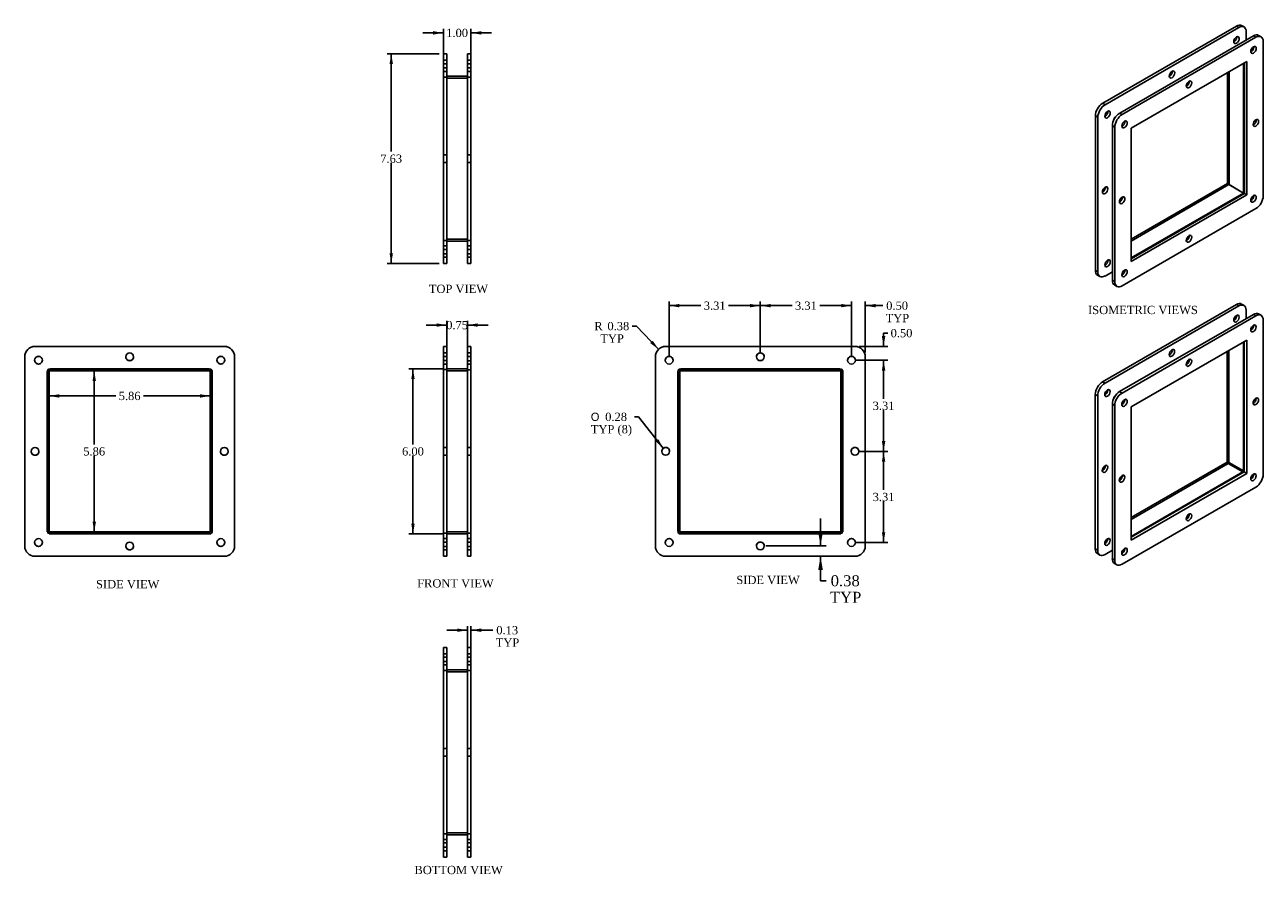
# Model space of a CAD drawing. Header units: inches. Extents: x 2.3 to 47.3, y 0.7 to 31.5.
import ezdxf
from ezdxf.enums import TextEntityAlignment as Align
from ezdxf.lldxf.tags import DXFTag

# ---------------------------------------------------------------- set-up
doc = ezdxf.new("R2010")
doc.units = ezdxf.units.IN
doc.header["$MEASUREMENT"] = 0
for name, color, linetype in [('COM50082', 7, 'CONTINUOUS'), ('COM71025', 7, 'CONTINUOUS'), ('DEFAULT', 7, 'CONTINUOUS')]:
    doc.layers.add(name, color=color, linetype=linetype)
doc.styles.add('SEACAD_SOLID_EDGE_ANSI1_SY', font='txt')
doc.styles.add('SEACAD_TIMES_NEW_ROMAN', font='times.ttf')
tags = doc.linetypes.add('HIDDEN2', pattern=[0.1875, 0.125, -0.0625]).pattern_tags.tags
tags[6:7] = [DXFTag(74, 4), DXFTag(75, 0), DXFTag(340, '0'), DXFTag(46, 0.0), DXFTag(50, 0.0), DXFTag(44, 0.0), DXFTag(45, 0.0)]
tags[4:5] = [DXFTag(74, 4), DXFTag(75, 0), DXFTag(340, '0'), DXFTag(46, 0.0), DXFTag(50, 0.0), DXFTag(44, 0.0), DXFTag(45, 0.0)]

# ---------------------------------------------------------------- blocks, each defined once
blk = doc.blocks.new('GDIMGGROUP')
at = {"layer": 'DEFAULT', "linetype": 'Continuous'}
for points in [[(17.236, 20.696), (17.236, 20.571), (17.611, 20.634)], [(18.736, 20.696), (18.361, 20.634), (18.736, 20.571)]]:
    blk.add_hatch(color=136, dxfattribs=at).paths.add_polyline_path(points)
at = {"layer": 'DEFAULT', "color": 136, "linetype": 'Continuous'}
for p, q in [((17.611, 19.633), (17.611, 20.784)), ((18.361, 19.632), (18.361, 20.784)), ((16.861, 20.634), (17.611, 20.634)), ((18.361, 20.634), (19.111, 20.634))]:
    blk.add_line(p, q, dxfattribs=at)
at = {"layer": 'DEFAULT', "color": 136, "linetype": 'Continuous', "style": 'SEACAD_TIMES_NEW_ROMAN'}
blk.add_text('0.75', height=0.3, dxfattribs=at).set_placement((17.588, 20.784), align=Align.TOP_LEFT)
blk = doc.blocks.new('GDIMGGROUP1')
at = {"layer": 'DEFAULT', "linetype": 'Continuous'}
for points in [[(16.318, 18.67), (16.443, 18.67), (16.381, 19.045)], [(16.318, 13.42), (16.381, 13.045), (16.443, 13.42)]]:
    blk.add_hatch(color=136, dxfattribs=at).paths.add_polyline_path(points)
at = {"layer": 'DEFAULT', "color": 136, "linetype": 'Continuous'}
for p, q in [((17.461, 19.045), (16.231, 19.045)), ((16.381, 19.045), (16.381, 16.3)), ((16.381, 15.895), (16.381, 13.045)), ((17.461, 13.045), (16.231, 13.045))]:
    blk.add_line(p, q, dxfattribs=at)
at = {"layer": 'DEFAULT', "color": 136, "linetype": 'Continuous', "style": 'SEACAD_TIMES_NEW_ROMAN'}
blk.add_text('6.00', height=0.3, dxfattribs=at).set_placement((15.983, 16.195), align=Align.TOP_LEFT)
blk = doc.blocks.new('GDIMGGROUP2')
at = {"layer": 'DEFAULT', "linetype": 'Continuous'}
for points in [[(17.111, 31.317), (17.111, 31.192), (17.486, 31.254)], [(18.861, 31.317), (18.486, 31.254), (18.861, 31.192)]]:
    blk.add_hatch(color=136, dxfattribs=at).paths.add_polyline_path(points)
at = {"layer": 'DEFAULT', "color": 136, "linetype": 'Continuous'}
for p, q in [((17.486, 31.254), (16.736, 31.254)), ((17.486, 30.269), (17.486, 31.404)), ((18.486, 30.269), (18.486, 31.404)), ((19.236, 31.254), (18.486, 31.254))]:
    blk.add_line(p, q, dxfattribs=at)
at = {"layer": 'DEFAULT', "color": 136, "linetype": 'Continuous', "style": 'SEACAD_TIMES_NEW_ROMAN'}
blk.add_text('1.00', height=0.3, dxfattribs=at).set_placement((17.588, 31.404), align=Align.TOP_LEFT)
blk = doc.blocks.new('GDIMGGROUP3')
at = {"layer": 'DEFAULT', "linetype": 'Continuous'}
for points in [[(17.986, 9.608), (17.986, 9.483), (18.361, 9.546)], [(18.861, 9.608), (18.486, 9.546), (18.861, 9.483)]]:
    blk.add_hatch(color=136, dxfattribs=at).paths.add_polyline_path(points)
at = {"layer": 'DEFAULT', "color": 136, "linetype": 'Continuous'}
for p, q in [((17.611, 9.546), (18.361, 9.546)), ((18.361, 8.697), (18.361, 9.696)), ((18.486, 8.697), (18.486, 9.696)), ((18.486, 9.546), (19.132, 9.546)), ((19.132, 9.546), (19.282, 9.546))]:
    blk.add_line(p, q, dxfattribs=at)
at = {"layer": 'DEFAULT', "color": 136, "linetype": 'Continuous', "style": 'SEACAD_TIMES_NEW_ROMAN'}
for s, p in [('0.13', (19.408, 9.696)), ('TYP', (19.387, 9.246))]:
    blk.add_text(s, height=0.3, dxfattribs=at).set_placement(p, align=Align.TOP_LEFT)
blk = doc.blocks.new('GDIMGGROUP4')
at = {"layer": 'DEFAULT', "linetype": 'Continuous'}
for points in [[(3.534, 17.996), (3.534, 18.121), (3.159, 18.059)], [(8.64, 17.996), (9.015, 18.059), (8.64, 18.121)]]:
    blk.add_hatch(color=136, dxfattribs=at).paths.add_polyline_path(points)
at = {"layer": 'DEFAULT', "color": 136, "linetype": 'Continuous'}
for p, q in [((5.584, 18.059), (3.159, 18.059)), ((9.015, 18.059), (6.591, 18.059))]:
    blk.add_line(p, q, dxfattribs=at)
at = {"layer": 'DEFAULT', "color": 136, "linetype": 'Continuous', "style": 'SEACAD_TIMES_NEW_ROMAN'}
blk.add_text('5.86', height=0.3, dxfattribs=at).set_placement((5.689, 18.209), align=Align.TOP_LEFT)
blk = doc.blocks.new('GDIMGGROUP5')
at = {"layer": 'DEFAULT', "linetype": 'Continuous'}
for points in [[(4.863, 18.598), (4.8, 18.973), (4.738, 18.598)], [(4.863, 13.492), (4.738, 13.492), (4.8, 13.117)]]:
    blk.add_hatch(color=136, dxfattribs=at).paths.add_polyline_path(points)
at = {"layer": 'DEFAULT', "color": 136, "linetype": 'Continuous'}
for p, q in [((4.8, 18.973), (4.8, 16.3)), ((4.8, 15.895), (4.8, 13.117))]:
    blk.add_line(p, q, dxfattribs=at)
at = {"layer": 'DEFAULT', "color": 136, "linetype": 'Continuous', "style": 'SEACAD_TIMES_NEW_ROMAN'}
blk.add_text('5.86', height=0.3, dxfattribs=at).set_placement((4.402, 16.195), align=Align.TOP_LEFT)
blk = doc.blocks.new('GDIMGGROUP6')
at = {"layer": 'DEFAULT', "linetype": 'Continuous'}
for points in [[(15.528, 30.119), (15.653, 30.119), (15.591, 30.494)], [(15.528, 23.244), (15.591, 22.869), (15.653, 23.244)]]:
    blk.add_hatch(color=136, dxfattribs=at).paths.add_polyline_path(points)
at = {"layer": 'DEFAULT', "color": 136, "linetype": 'Continuous'}
for p, q in [((17.336, 30.494), (15.441, 30.494)), ((15.591, 30.494), (15.591, 26.937)), ((15.591, 26.532), (15.591, 22.869)), ((17.336, 22.869), (15.441, 22.869))]:
    blk.add_line(p, q, dxfattribs=at)
at = {"layer": 'DEFAULT', "color": 136, "linetype": 'Continuous', "style": 'SEACAD_TIMES_NEW_ROMAN'}
blk.add_text('7.63', height=0.3, dxfattribs=at).set_placement((15.192, 26.832), align=Align.TOP_LEFT)
blk = doc.blocks.new('GDIMGGROUP7')
at = {"layer": 'DEFAULT', "linetype": 'Continuous'}
for points in [[(31.938, 21.403), (31.938, 21.278), (32.313, 21.34)], [(33.188, 21.403), (32.813, 21.34), (33.188, 21.278)]]:
    blk.add_hatch(color=136, dxfattribs=at).paths.add_polyline_path(points)
at = {"layer": 'DEFAULT', "color": 136, "linetype": 'Continuous'}
for p, q in [((32.313, 21.34), (31.563, 21.34)), ((32.313, 19.507), (32.313, 21.49)), ((32.813, 19.632), (32.813, 21.49)), ((33.298, 21.34), (32.813, 21.34)), ((33.298, 21.34), (33.448, 21.34))]:
    blk.add_line(p, q, dxfattribs=at)
at = {"layer": 'DEFAULT', "color": 136, "linetype": 'Continuous', "style": 'SEACAD_TIMES_NEW_ROMAN'}
for s, p in [('0.50', (33.574, 21.49)), ('TYP', (33.553, 21.04))]:
    blk.add_text(s, height=0.3, dxfattribs=at).set_placement(p, align=Align.TOP_LEFT)
blk = doc.blocks.new('GDIMGGROUP8')
at = {"layer": 'DEFAULT', "linetype": 'Continuous'}
for points in [[(33.541, 20.232), (33.416, 20.232), (33.479, 19.857)], [(33.541, 18.982), (33.479, 19.357), (33.416, 18.982)]]:
    blk.add_hatch(color=136, dxfattribs=at).paths.add_polyline_path(points)
at = {"layer": 'DEFAULT', "color": 136, "linetype": 'Continuous'}
for p, q in [((33.479, 20.342), (33.629, 20.342)), ((33.479, 20.342), (33.479, 19.857)), ((32.588, 19.857), (33.629, 19.857)), ((32.463, 19.357), (33.629, 19.357)), ((33.479, 19.357), (33.479, 18.607))]:
    blk.add_line(p, q, dxfattribs=at)
at = {"layer": 'DEFAULT', "color": 136, "linetype": 'Continuous', "style": 'SEACAD_TIMES_NEW_ROMAN'}
blk.add_text('0.50', height=0.3, dxfattribs=at).set_placement((33.734, 20.492), align=Align.TOP_LEFT)
blk = doc.blocks.new('GDIMGGROUP9')
at = {"layer": 'DEFAULT', "linetype": 'Continuous'}
blk.add_hatch(color=136, dxfattribs=at).paths.add_polyline_path([(25, 19.981), (25.304, 19.753), (25.09, 20.067)])
at = {"layer": 'DEFAULT', "color": 136, "linetype": 'Continuous'}
for p, q in [((24.498, 20.597), (24.348, 20.597)), ((25.304, 19.753), (24.498, 20.597))]:
    blk.add_line(p, q, dxfattribs=at)
at = {"layer": 'DEFAULT', "color": 136, "linetype": 'Continuous', "style": 'SEACAD_TIMES_NEW_ROMAN'}
for s, p in [('R', (22.968, 20.747)), ('0.38', (23.446, 20.747)), ('TYP', (23.186, 20.297))]:
    blk.add_text(s, height=0.3, dxfattribs=at).set_placement(p, align=Align.TOP_LEFT)
blk = doc.blocks.new('GDIMGGROUP10')
at = {"layer": 'DEFAULT', "linetype": 'Continuous'}
for points in [[(29.375, 21.403), (29, 21.34), (29.375, 21.278)], [(31.938, 21.403), (31.938, 21.278), (32.313, 21.34)]]:
    blk.add_hatch(color=136, dxfattribs=at).paths.add_polyline_path(points)
at = {"layer": 'DEFAULT', "color": 136, "linetype": 'Continuous'}
for p, q in [((29, 19.632), (29, 21.49)), ((30.154, 21.34), (29, 21.34)), ((32.313, 21.34), (31.16, 21.34)), ((32.313, 19.507), (32.313, 21.49))]:
    blk.add_line(p, q, dxfattribs=at)
at = {"layer": 'DEFAULT', "color": 136, "linetype": 'Continuous', "style": 'SEACAD_TIMES_NEW_ROMAN'}
blk.add_text('3.31', height=0.3, dxfattribs=at).set_placement((30.259, 21.49), align=Align.TOP_LEFT)
blk = doc.blocks.new('GDIMGGROUP11')
at = {"layer": 'DEFAULT', "linetype": 'Continuous'}
for points in [[(26.063, 21.403), (25.688, 21.34), (26.063, 21.278)], [(28.625, 21.403), (28.625, 21.278), (29, 21.34)]]:
    blk.add_hatch(color=136, dxfattribs=at).paths.add_polyline_path(points)
at = {"layer": 'DEFAULT', "color": 136, "linetype": 'Continuous'}
for p, q in [((25.688, 19.507), (25.688, 21.49)), ((26.841, 21.34), (25.688, 21.34)), ((29, 21.34), (27.847, 21.34)), ((29, 19.632), (29, 21.49))]:
    blk.add_line(p, q, dxfattribs=at)
at = {"layer": 'DEFAULT', "color": 136, "linetype": 'Continuous', "style": 'SEACAD_TIMES_NEW_ROMAN'}
blk.add_text('3.31', height=0.3, dxfattribs=at).set_placement((26.946, 21.49), align=Align.TOP_LEFT)
blk = doc.blocks.new('GDIMGGROUP12')
at = {"layer": 'DEFAULT', "linetype": 'Continuous'}
for points in [[(33.541, 18.982), (33.479, 19.357), (33.416, 18.982)], [(33.541, 16.419), (33.416, 16.419), (33.479, 16.044)]]:
    blk.add_hatch(color=136, dxfattribs=at).paths.add_polyline_path(points)
at = {"layer": 'DEFAULT', "color": 136, "linetype": 'Continuous'}
for p, q in [((32.463, 19.357), (33.629, 19.357)), ((33.479, 19.357), (33.479, 17.955)), ((33.479, 17.55), (33.479, 16.044)), ((32.588, 16.044), (33.629, 16.044))]:
    blk.add_line(p, q, dxfattribs=at)
at = {"layer": 'DEFAULT', "color": 136, "linetype": 'Continuous', "style": 'SEACAD_TIMES_NEW_ROMAN'}
blk.add_text('3.31', height=0.3, dxfattribs=at).set_placement((33.081, 17.85), align=Align.TOP_LEFT)
blk = doc.blocks.new('GDIMGGROUP13')
at = {"layer": 'DEFAULT', "linetype": 'Continuous'}
for points in [[(33.541, 15.669), (33.479, 16.044), (33.416, 15.669)], [(33.541, 13.107), (33.416, 13.107), (33.479, 12.732)]]:
    blk.add_hatch(color=136, dxfattribs=at).paths.add_polyline_path(points)
at = {"layer": 'DEFAULT', "color": 136, "linetype": 'Continuous'}
for p, q in [((32.588, 16.044), (33.629, 16.044)), ((33.479, 16.044), (33.479, 14.643)), ((33.479, 14.238), (33.479, 12.732)), ((32.463, 12.732), (33.629, 12.732))]:
    blk.add_line(p, q, dxfattribs=at)
at = {"layer": 'DEFAULT', "color": 136, "linetype": 'Continuous', "style": 'SEACAD_TIMES_NEW_ROMAN'}
blk.add_text('3.31', height=0.3, dxfattribs=at).set_placement((33.081, 14.538), align=Align.TOP_LEFT)
blk = doc.blocks.new('GDIMGGROUP14')
at = {"layer": 'DEFAULT', "linetype": 'Continuous'}
blk.add_hatch(color=136, dxfattribs=at).paths.add_polyline_path([(25.195, 16.411), (25.476, 16.155), (25.294, 16.488)])
at = {"layer": 'DEFAULT', "color": 136, "linetype": 'Continuous'}
for p, q in [((24.576, 17.3), (24.426, 17.3)), ((25.476, 16.155), (24.576, 17.3))]:
    blk.add_line(p, q, dxfattribs=at)
for s, style, p in [('O', 'SEACAD_SOLID_EDGE_ANSI1_SY', (22.842, 17.45)), ('0.28', 'SEACAD_TIMES_NEW_ROMAN', (23.364, 17.45)), ('TYP (8)', 'SEACAD_TIMES_NEW_ROMAN', (22.842, 17))]:
    blk.add_text(s, height=0.3, dxfattribs=dict(at, style=style)).set_placement(p, align=Align.TOP_LEFT)
blk = doc.blocks.new('GDIMGGROUP15')
at = {"layer": 'DEFAULT', "linetype": 'Continuous'}
for points in [[(31.272, 13.108), (31.105, 13.108), (31.188, 12.608)], [(31.272, 11.733), (31.188, 12.233), (31.105, 11.733)]]:
    blk.add_hatch(color=136, dxfattribs=at).paths.add_polyline_path(points)
at = {"layer": 'DEFAULT', "color": 136, "linetype": 'Continuous'}
for p, q in [((31.188, 12.608), (31.188, 13.608)), ((29.2, 12.608), (31.388, 12.608)), ((31.188, 11.342), (31.188, 12.233)), ((31.188, 11.342), (31.388, 11.342))]:
    blk.add_line(p, q, dxfattribs=at)
at = {"layer": 'DEFAULT', "color": 136, "linetype": 'Continuous', "style": 'SEACAD_TIMES_NEW_ROMAN'}
for s, p in [('0.38', (31.557, 11.542)), ('TYP', (31.528, 10.942))]:
    blk.add_text(s, height=0.4, dxfattribs=at).set_placement(p, align=Align.TOP_LEFT)

msp = doc.modelspace()

# ---------------------------------------------------------------- linework, layer by layer
at = {"layer": 'COM50082', "color": 7, "linetype": 'Continuous'}
for p, q in [((46.029, 29.839), (46.029, 25.74)), ((46.559, 30.145), (46.559, 25.434)), ((17.611, 29.682), (18.361, 29.682)), ((42.214, 28.03), (42.243, 28.013)), ((42.137, 27.898), (42.167, 27.88)), ((46.028, 25.739), (42.478, 23.689)), ((46.028, 25.739), (46.558, 25.432)), ((46.029, 25.74), (46.559, 25.434)), ((46.558, 25.432), (42.478, 23.076)), ((46.558, 25.399), (46.558, 25.432)), ((46.587, 25.45), (46.559, 25.434)), ((17.611, 23.682), (18.361, 23.682)), ((46.556, 15.34), (46.556, 20.024)), ((46.025, 15.646), (46.025, 19.718)), ((3.159, 18.937), (3.159, 13.118)), ((8.979, 18.973), (3.195, 18.973)), ((9.015, 13.153), (9.015, 18.937)), ((17.611, 19.045), (18.361, 19.045)), ((26.073, 13.153), (26.073, 18.937)), ((26.109, 18.973), (31.893, 18.973)), ((31.929, 18.937), (31.929, 13.118)), ((42.164, 17.759), (42.135, 17.775)), ((42.24, 17.891), (42.21, 17.908)), ((42.475, 13.567), (46, 15.602)), ((46.53, 15.296), (46, 15.602)), ((46.556, 15.34), (46.025, 15.646)), ((42.475, 12.955), (46.53, 15.296)), ((3.119, 13.118), (3.159, 13.118)), ((3.16, 13.117), (8.979, 13.117)), ((3.16, 13.077), (3.16, 13.117)), ((31.928, 13.117), (26.109, 13.117)), ((31.928, 13.076), (31.928, 13.117)), ((31.969, 13.118), (31.929, 13.118)), ((17.611, 13.045), (18.361, 13.045)), ((17.611, 8.109), (18.361, 8.109)), ((17.611, 2.182), (18.361, 2.182)), ((17.611, 2.181), (18.361, 2.181)), ((17.611, 2.109), (18.361, 2.109))]:
    msp.add_line(p, q, dxfattribs=at)
at = {"layer": 'COM50082', "color": 7, "linetype": 'HIDDEN2'}
for p, q in [((17.611, 29.61), (18.361, 29.61)), ((17.611, 29.609), (18.361, 29.609)), ((17.611, 23.754), (18.361, 23.754)), ((3.087, 18.937), (3.087, 13.118)), ((8.979, 19.045), (3.195, 19.045)), ((9.087, 13.153), (9.087, 18.937)), ((17.611, 18.973), (18.361, 18.973)), ((26.001, 13.153), (26.001, 18.937)), ((26.109, 19.045), (31.893, 19.045)), ((32.001, 18.937), (32.001, 13.118)), ((3.087, 13.118), (3.119, 13.118)), ((3.16, 13.045), (3.16, 13.077)), ((17.611, 13.118), (18.361, 13.118)), ((17.611, 13.117), (18.361, 13.117)), ((31.928, 13.045), (31.928, 13.076)), ((32.001, 13.118), (31.969, 13.118)), ((3.16, 13.045), (8.979, 13.045)), ((31.928, 13.045), (26.109, 13.045)), ((17.611, 8.037), (18.361, 8.037))]:
    msp.add_line(p, q, dxfattribs=at)
for centre, start, end in [((3.195, 18.937), 90, 180), ((8.979, 18.937), 0, 90), ((26.109, 18.937), 90, 180), ((31.893, 18.937), 0, 90), ((8.979, 13.153), 270, 0), ((26.109, 13.153), 180, 270)]:
    msp.add_arc(centre, 0.108, start, end, dxfattribs=at)
at = {"layer": 'COM50082', "color": 7, "linetype": 'Continuous'}
for centre, start, end in [((3.195, 18.937), 90, 180), ((8.979, 18.937), 0, 90), ((26.109, 18.937), 90, 180), ((31.893, 18.937), 0, 90), ((8.979, 13.153), 270, 0), ((26.109, 13.153), 180, 270)]:
    msp.add_arc(centre, 0.036, start, end, dxfattribs=at)
for centre, major_axis, start_param, end_param in [((41.913, 28.115), (-0.054, -0.0935), 3.950883, 5.469005), ((41.91, 17.993), (0.054, 0.0935), 0.814179, 2.332303), ((46, 15.632), (-0.018, -0.0312), 0.785398, 2.356194), ((46.53, 15.326), (-0.018, -0.0312), 0.785398, 2.356194)]:
    msp.add_ellipse(centre, major_axis=major_axis, ratio=0.57735, start_param=start_param, end_param=end_param, dxfattribs=at)
at = {"layer": 'COM71025', "color": 7, "linetype": 'Continuous'}
for p, q in [((46.3, 31.502), (41.439, 28.695)), ((46.389, 31.451), (46.3, 31.502)), ((46.576, 31.469), (46.488, 31.52)), ((46.389, 31.451), (41.527, 28.644)), ((42.058, 28.337), (46.919, 31.144)), ((42.146, 28.286), (47.007, 31.093)), ((46.654, 30.991), (46.654, 31.298)), ((47.007, 31.093), (46.919, 31.144)), ((47.195, 31.111), (47.106, 31.162)), ((47.272, 30.94), (47.272, 25.326)), ((17.486, 30.119), (17.486, 30.494)), ((17.486, 30.494), (17.611, 30.494)), ((17.611, 30.494), (17.611, 30.119)), ((18.361, 30.494), (18.486, 30.494)), ((18.361, 30.119), (18.361, 30.494)), ((18.486, 30.494), (18.486, 30.119)), ((46.676, 30.212), (42.478, 27.788)), ((46.587, 30.161), (46.587, 25.416)), ((46.676, 25.365), (46.676, 30.212)), ((17.486, 30.119), (17.486, 23.244)), ((17.611, 30.119), (17.611, 23.244)), ((18.361, 23.244), (18.361, 30.119)), ((18.486, 23.244), (18.486, 30.119)), ((45.969, 29.804), (45.969, 25.774)), ((41.439, 28.695), (41.527, 28.644)), ((41.174, 28.236), (41.174, 22.623)), ((41.262, 28.185), (41.174, 28.236)), ((41.262, 28.185), (41.262, 22.571)), ((41.859, 28.147), (41.859, 28.145)), ((41.86, 28.147), (41.859, 28.147)), ((42.058, 28.337), (42.146, 28.286)), ((41.792, 22.264), (41.792, 27.878)), ((41.881, 27.827), (41.792, 27.878)), ((41.881, 22.213), (41.881, 27.827)), ((42.478, 27.788), (42.478, 22.941)), ((45.969, 25.774), (42.478, 23.758)), ((45.969, 25.774), (46.057, 25.723)), ((46.056, 25.722), (46.057, 25.723)), ((46.057, 25.723), (46.057, 25.724)), ((46.587, 25.416), (42.478, 23.043)), ((42.478, 22.941), (46.676, 25.365)), ((46.676, 25.365), (46.587, 25.416)), ((47.007, 24.867), (42.146, 22.06)), ((17.486, 22.869), (17.486, 23.244)), ((17.611, 23.244), (17.611, 22.869)), ((18.361, 22.869), (18.361, 23.244)), ((18.486, 23.244), (18.486, 22.869)), ((17.611, 22.869), (17.486, 22.869)), ((18.486, 22.869), (18.361, 22.869)), ((41.174, 22.623), (41.262, 22.571)), ((41.527, 22.418), (41.792, 22.571)), ((41.251, 22.451), (41.34, 22.4)), ((41.792, 22.264), (41.881, 22.213)), ((41.87, 22.093), (41.958, 22.042)), ((46.298, 21.379), (41.436, 18.573)), ((46.386, 21.328), (41.525, 18.522)), ((46.386, 21.328), (46.298, 21.379)), ((46.574, 21.347), (46.485, 21.398)), ((46.651, 20.87), (46.651, 21.175)), ((42.055, 18.216), (46.916, 21.023)), ((42.143, 18.165), (47.005, 20.972)), ((47.005, 20.972), (46.916, 21.023)), ((47.192, 20.991), (47.104, 21.042)), ((47.27, 20.819), (47.27, 15.206)), ((2.65, 19.858), (9.525, 19.858)), ((17.486, 19.483), (17.486, 19.858)), ((17.486, 19.858), (17.611, 19.858)), ((17.611, 19.858), (17.611, 19.483)), ((18.361, 19.482), (18.361, 19.857)), ((18.361, 19.857), (18.486, 19.857)), ((18.486, 19.857), (18.486, 19.482)), ((32.438, 19.858), (25.563, 19.858)), ((25.563, 19.857), (32.438, 19.857)), ((46.673, 20.091), (42.475, 17.668)), ((46.585, 20.04), (46.585, 15.295)), ((46.673, 15.244), (46.673, 20.091)), ((2.275, 12.608), (2.275, 19.483)), ((9.9, 19.483), (9.9, 12.608)), ((17.486, 19.483), (17.486, 12.608)), ((17.611, 19.483), (17.611, 12.608)), ((18.361, 12.607), (18.361, 19.482)), ((18.486, 12.607), (18.486, 19.482)), ((25.188, 12.607), (25.188, 19.482)), ((32.813, 19.482), (32.813, 12.607)), ((45.966, 19.683), (45.966, 15.651)), ((3.119, 19.014), (3.119, 13.077)), ((9.056, 19.014), (3.119, 19.014)), ((9.056, 13.077), (9.056, 19.014)), ((9.056, 19.013), (9.056, 19.013)), ((26.032, 19.013), (26.032, 13.076)), ((31.969, 19.013), (26.032, 19.013)), ((31.969, 13.076), (31.969, 19.013)), ((41.436, 18.573), (41.525, 18.522)), ((41.171, 18.114), (41.171, 12.5)), ((41.26, 18.062), (41.171, 18.114)), ((41.26, 18.062), (41.26, 12.449)), ((42.055, 18.216), (42.143, 18.165)), ((41.79, 12.144), (41.79, 17.757)), ((41.878, 17.706), (41.79, 17.757)), ((41.878, 12.093), (41.878, 17.706)), ((42.475, 17.668), (42.475, 12.82)), ((45.966, 15.651), (42.475, 13.636)), ((45.966, 15.651), (46.018, 15.621)), ((46.585, 15.295), (42.475, 12.922)), ((42.475, 12.82), (46.673, 15.244)), ((46.673, 15.244), (46.585, 15.295)), ((47.005, 14.746), (42.143, 11.94)), ((3.119, 13.077), (9.056, 13.077)), ((26.032, 13.077), (26.032, 13.077)), ((26.032, 13.076), (31.969, 13.076)), ((31.928, 13.077), (31.969, 13.077)), ((17.486, 12.233), (17.486, 12.608)), ((17.611, 12.608), (17.611, 12.233)), ((18.361, 12.232), (18.361, 12.607)), ((18.486, 12.607), (18.486, 12.232)), ((9.525, 12.233), (2.65, 12.233)), ((2.65, 12.232), (9.525, 12.232)), ((17.611, 12.233), (17.486, 12.233)), ((18.486, 12.232), (18.361, 12.232)), ((32.438, 12.232), (25.563, 12.232)), ((41.171, 12.5), (41.26, 12.449)), ((41.249, 12.328), (41.337, 12.277)), ((41.525, 12.296), (41.79, 12.449)), ((41.79, 12.144), (41.878, 12.093)), ((41.868, 11.972), (41.956, 11.921)), ((17.486, 8.922), (17.611, 8.922)), ((17.486, 8.547), (17.486, 8.922)), ((17.611, 8.922), (17.611, 8.547)), ((18.361, 8.547), (18.361, 8.922)), ((18.361, 8.922), (18.486, 8.922)), ((18.486, 8.922), (18.486, 8.547)), ((17.486, 8.547), (17.486, 1.672)), ((17.611, 8.547), (17.611, 1.672)), ((18.361, 1.672), (18.361, 8.547)), ((18.486, 1.672), (18.486, 8.547)), ((17.486, 1.297), (17.486, 1.672)), ((17.611, 1.672), (17.611, 1.297)), ((18.361, 1.297), (18.361, 1.672)), ((18.486, 1.672), (18.486, 1.297)), ((17.611, 1.297), (17.486, 1.297)), ((18.486, 1.297), (18.361, 1.297))]:
    msp.add_line(p, q, dxfattribs=at)
at = {"layer": 'COM71025', "color": 7, "linetype": 'HIDDEN2'}
for p, q in [((17.611, 30.26), (17.486, 30.26)), ((18.486, 30.26), (18.361, 30.26)), ((17.611, 30.135), (17.486, 30.135)), ((17.486, 29.979), (17.611, 29.979)), ((17.486, 29.854), (17.611, 29.854)), ((18.486, 30.135), (18.361, 30.135)), ((18.361, 29.979), (18.486, 29.979)), ((18.361, 29.854), (18.486, 29.854)), ((17.486, 29.65), (17.611, 29.65)), ((18.486, 29.65), (18.361, 29.65)), ((17.611, 26.822), (17.486, 26.822)), ((18.486, 26.822), (18.361, 26.822)), ((17.486, 26.541), (17.611, 26.541)), ((18.361, 26.541), (18.486, 26.541)), ((17.486, 23.713), (17.611, 23.713)), ((17.611, 23.51), (17.486, 23.51)), ((18.486, 23.713), (18.361, 23.713)), ((18.486, 23.51), (18.361, 23.51)), ((17.611, 23.385), (17.486, 23.385)), ((17.486, 23.229), (17.611, 23.229)), ((17.486, 23.104), (17.611, 23.104)), ((18.486, 23.385), (18.361, 23.385)), ((18.361, 23.229), (18.486, 23.229)), ((18.361, 23.104), (18.486, 23.104)), ((9.525, 19.857), (2.65, 19.857)), ((17.611, 19.623), (17.486, 19.623)), ((17.611, 19.498), (17.486, 19.498)), ((18.486, 19.622), (18.361, 19.622)), ((18.486, 19.497), (18.361, 19.497)), ((25.188, 19.483), (25.188, 19.482)), ((32.813, 19.482), (32.813, 19.483)), ((9.056, 19.013), (3.119, 19.013)), ((17.486, 19.342), (17.611, 19.342)), ((17.486, 19.217), (17.611, 19.217)), ((17.486, 19.014), (17.611, 19.014)), ((18.361, 19.341), (18.486, 19.341)), ((18.361, 19.216), (18.486, 19.216)), ((18.486, 19.013), (18.361, 19.013)), ((26.032, 19.014), (26.032, 19.013)), ((31.969, 19.014), (26.032, 19.014)), ((31.969, 19.013), (31.969, 19.014)), ((17.611, 16.186), (17.486, 16.186)), ((17.486, 15.905), (17.611, 15.905)), ((18.486, 16.185), (18.361, 16.185)), ((18.361, 15.904), (18.486, 15.904)), ((3.119, 13.077), (3.119, 13.076)), ((3.119, 13.076), (9.056, 13.076)), ((9.056, 13.076), (9.056, 13.077)), ((17.486, 13.077), (17.611, 13.077)), ((18.486, 13.076), (18.361, 13.076)), ((26.032, 13.077), (31.928, 13.077)), ((2.275, 12.608), (2.275, 12.607)), ((9.9, 12.607), (9.9, 12.608)), ((17.611, 12.873), (17.486, 12.873)), ((17.611, 12.748), (17.486, 12.748)), ((18.486, 12.872), (18.361, 12.872)), ((18.486, 12.747), (18.361, 12.747)), ((17.486, 12.592), (17.611, 12.592)), ((17.486, 12.467), (17.611, 12.467)), ((18.361, 12.591), (18.486, 12.591)), ((18.361, 12.466), (18.486, 12.466)), ((25.563, 12.233), (32.438, 12.233)), ((17.611, 8.688), (17.486, 8.688)), ((17.611, 8.563), (17.486, 8.563)), ((18.486, 8.688), (18.361, 8.688)), ((18.486, 8.563), (18.361, 8.563)), ((17.486, 8.407), (17.611, 8.407)), ((17.486, 8.282), (17.611, 8.282)), ((18.361, 8.407), (18.486, 8.407)), ((18.361, 8.282), (18.486, 8.282)), ((17.486, 8.078), (17.611, 8.078)), ((18.486, 8.078), (18.361, 8.078)), ((17.611, 5.25), (17.486, 5.25)), ((17.486, 4.969), (17.611, 4.969)), ((18.486, 5.25), (18.361, 5.25)), ((18.361, 4.969), (18.486, 4.969)), ((17.486, 2.141), (17.611, 2.141)), ((17.611, 1.938), (17.486, 1.938)), ((17.611, 1.813), (17.486, 1.813)), ((18.486, 2.141), (18.361, 2.141)), ((18.486, 1.938), (18.361, 1.938)), ((18.486, 1.813), (18.361, 1.813)), ((17.486, 1.657), (17.611, 1.657)), ((17.486, 1.532), (17.611, 1.532)), ((18.361, 1.657), (18.486, 1.657)), ((18.361, 1.532), (18.486, 1.532))]:
    msp.add_line(p, q, dxfattribs=at)
at = {"layer": 'COM71025', "color": 7, "linetype": 'Continuous'}
for centre in [(2.775, 19.358), (6.088, 19.483), (9.4, 19.358), (25.688, 19.357), (29, 19.482), (32.313, 19.357), (2.65, 16.045), (9.525, 16.045), (25.563, 16.044), (32.438, 16.044), (2.775, 12.733), (6.088, 12.608), (9.4, 12.733), (25.688, 12.732), (29, 12.607), (32.313, 12.732)]:
    msp.add_circle(centre, 0.141, dxfattribs=at)
for centre, radius, start, end in [((2.65, 19.483), 0.375, 90, 180), ((9.525, 19.483), 0.375, 0, 90), ((25.563, 19.483), 0.375, 90, 180), ((25.563, 19.482), 0.375, 90, 180), ((32.438, 19.483), 0.375, 0, 90), ((32.438, 19.482), 0.375, 0, 90), ((2.775, 19.357), 0.141, 0, 179.796), ((6.088, 19.482), 0.141, 0, 179.796), ((9.4, 19.357), 0.141, 0, 179.796), ((25.688, 19.358), 0.141, 180.204, 0), ((29, 19.483), 0.141, 180.204, 0), ((32.313, 19.358), 0.141, 180.204, 0), ((2.65, 16.044), 0.141, 0, 179.796), ((9.525, 16.044), 0.141, 0, 179.796), ((25.563, 16.045), 0.141, 180.204, 0), ((32.438, 16.045), 0.141, 180.204, 0), ((2.65, 12.608), 0.375, 180, 270), ((2.65, 12.607), 0.375, 180, 270), ((2.775, 12.732), 0.141, 0, 179.796), ((6.088, 12.607), 0.141, 0, 179.796), ((9.4, 12.732), 0.141, 0, 179.796), ((9.525, 12.608), 0.375, 270, 0), ((9.525, 12.607), 0.375, 270, 0), ((25.563, 12.607), 0.375, 180, 270), ((25.688, 12.733), 0.141, 180.204, 0), ((29, 12.608), 0.141, 180.204, 0), ((32.313, 12.733), 0.141, 180.204, 0), ((32.438, 12.607), 0.375, 270, 0)]:
    msp.add_arc(centre, radius, start, end, dxfattribs=at)
at = {"layer": 'COM71025', "color": 7, "linetype": 'HIDDEN2'}
for centre, radius, start, end in [((2.65, 19.482), 0.375, 90, 180), ((9.525, 19.482), 0.375, 0, 90), ((2.775, 19.357), 0.141, 179.796, 0), ((6.088, 19.482), 0.141, 179.796, 0), ((9.4, 19.357), 0.141, 179.796, 0), ((25.688, 19.358), 0.141, 0, 180.204), ((29, 19.483), 0.141, 0, 180.204), ((32.313, 19.358), 0.141, 0, 180.204), ((2.65, 16.044), 0.141, 179.796, 0), ((9.525, 16.044), 0.141, 179.796, 0), ((25.563, 16.045), 0.141, 0, 180.204), ((32.438, 16.045), 0.141, 0, 180.204), ((2.775, 12.732), 0.141, 179.796, 0), ((6.088, 12.607), 0.141, 179.796, 0), ((9.4, 12.732), 0.141, 179.796, 0), ((25.563, 12.608), 0.375, 180, 270), ((25.688, 12.733), 0.141, 0, 180.204), ((29, 12.608), 0.141, 0, 180.204), ((32.313, 12.733), 0.141, 0, 180.204), ((32.438, 12.608), 0.375, 270, 0)]:
    msp.add_arc(centre, radius, start, end, dxfattribs=at)
at = {"layer": 'COM71025', "color": 7, "linetype": 'Continuous'}
for centre, major_axis, start_param, end_param in [((46.3, 31.196), (-0.187, -0.325), 3.141593, 3.926991), ((46.389, 31.145), (-0.187, -0.325), 2.356194, 3.926991), ((46.212, 31.043), (0.07, 0.122), 3.821986, 5.602792), ((46.919, 30.838), (-0.187, -0.325), 3.141593, 3.926991), ((47.007, 30.787), (-0.187, -0.325), 2.356194, 3.926991), ((46.831, 30.685), (0.07, 0.122), 3.821986, 5.602792), ((43.87, 29.792), (0.07, 0.122), 3.821986, 5.602792), ((44.488, 29.434), (0.07, 0.122), 3.821986, 5.602792), ((41.439, 28.389), (-0.188, -0.325), 3.926991, 5.497787), ((41.527, 28.338), (0.187, 0.325), 0.785398, 2.356194), ((41.527, 28.338), (0.07, 0.122), 3.821986, 5.602792), ((42.058, 28.031), (-0.187, -0.325), 3.926991, 5.497787), ((42.146, 27.98), (0.187, 0.325), 0.785398, 2.356194), ((42.146, 27.98), (0.07, 0.122), 3.821986, 5.602792), ((46.919, 28.031), (0.07, 0.122), 3.821986, 5.602792), ((41.439, 25.582), (0.07, 0.122), 3.821986, 5.602792), ((42.058, 25.224), (0.07, 0.122), 3.821986, 5.602792), ((46.389, 25.531), (-0.188, -0.325), 1.505104, 1.632453), ((46.831, 25.275), (0.07, 0.122), 3.821986, 5.602792), ((47.007, 25.173), (-0.187, -0.325), 0.785398, 2.356194), ((44.488, 23.821), (0.07, 0.122), 3.821986, 5.602792), ((41.527, 22.929), (0.07, 0.122), 3.821986, 5.602792), ((41.439, 22.776), (0.188, 0.325), 2.356194, 3.141593), ((41.527, 22.725), (0.188, 0.325), 2.356194, 3.926991), ((42.146, 22.571), (0.07, 0.122), 3.821986, 5.602792), ((42.058, 22.418), (0.187, 0.325), 2.356194, 3.141593), ((42.146, 22.367), (0.187, 0.325), 2.356194, 3.926991), ((46.298, 21.073), (-0.187, -0.325), 3.141593, 3.926991), ((46.386, 21.022), (-0.187, -0.325), 2.356194, 3.926991), ((46.209, 20.92), (0.07, 0.122), 3.821986, 5.602792), ((46.916, 20.717), (-0.188, -0.325), 3.141593, 3.926991), ((47.005, 20.666), (-0.188, -0.325), 2.356194, 3.926991), ((46.828, 20.564), (0.07, 0.122), 3.821986, 5.602792), ((43.867, 19.67), (0.07, 0.122), 3.821986, 5.602792), ((44.486, 19.314), (0.07, 0.122), 3.821986, 5.602792), ((41.436, 18.267), (-0.187, -0.325), 3.926991, 5.497787), ((41.525, 18.216), (0.187, 0.325), 0.785398, 2.356194), ((41.525, 18.216), (0.07, 0.122), 3.821986, 5.602792), ((42.055, 17.91), (-0.187, -0.325), 3.926991, 5.497787), ((42.143, 17.859), (0.187, 0.325), 0.785398, 2.356194), ((42.143, 17.859), (0.07, 0.122), 3.821986, 5.602792), ((46.916, 17.91), (0.07, 0.122), 3.821986, 5.602792), ((41.436, 15.46), (0.07, 0.122), 3.821986, 5.602792), ((42.055, 15.103), (0.07, 0.122), 3.821986, 5.602792), ((46.828, 15.155), (0.07, 0.122), 3.821986, 5.602792), ((47.005, 15.052), (-0.188, -0.325), 0.785398, 2.356194), ((44.486, 13.7), (0.07, 0.122), 3.821986, 5.602792), ((41.525, 12.806), (0.07, 0.122), 3.821986, 5.602792), ((41.436, 12.653), (0.187, 0.325), 2.356194, 3.141593), ((41.525, 12.602), (0.187, 0.325), 2.356194, 3.926991), ((42.143, 12.45), (0.07, 0.122), 3.821986, 5.602792), ((42.055, 12.297), (0.188, 0.325), 2.356194, 3.141593), ((42.143, 12.246), (0.188, 0.325), 2.356194, 3.926991)]:
    msp.add_ellipse(centre, major_axis=major_axis, ratio=0.57735, start_param=start_param, end_param=end_param, dxfattribs=at)
for centre in [(46.3, 30.992), (46.919, 30.634), (43.958, 29.741), (44.577, 29.383), (41.616, 28.287), (42.234, 27.929), (47.007, 27.98), (41.527, 25.531), (42.146, 25.173), (46.919, 25.224), (44.577, 23.77), (41.616, 22.878), (42.234, 22.52), (46.298, 20.869), (46.916, 20.513), (43.955, 19.619), (44.574, 19.263), (41.613, 18.165), (47.005, 17.859), (42.232, 17.808), (41.525, 15.409), (42.143, 15.052), (46.916, 15.103), (44.574, 13.649), (41.613, 12.755), (42.232, 12.399)]:
    msp.add_ellipse(centre, major_axis=(-0.07, -0.122), ratio=0.57735, dxfattribs=at)

# ---------------------------------------------------------------- block references
at = {"layer": 'DEFAULT'}
for name in ['GDIMGGROUP2', 'GDIMGGROUP6', 'GDIMGGROUP11', 'GDIMGGROUP10', 'GDIMGGROUP7', 'GDIMGGROUP', 'GDIMGGROUP9', 'GDIMGGROUP8', 'GDIMGGROUP12', 'GDIMGGROUP5', 'GDIMGGROUP1', 'GDIMGGROUP4', 'GDIMGGROUP14', 'GDIMGGROUP13', 'GDIMGGROUP15', 'GDIMGGROUP3']:
    msp.add_blockref(name, (0, 0), dxfattribs=at)

# ---------------------------------------------------------------- texts
at = {"layer": 'DEFAULT', "color": 136, "linetype": 'Continuous', "style": 'SEACAD_TIMES_NEW_ROMAN'}
for s, p in [('TOP VIEW', (16.957, 22.102)), ('ISOMETRIC VIEWS', (40.908, 21.334)), ('SIDE VIEW', (4.865, 11.367)), ('FRONT VIEW', (16.531, 11.399)), ('SIDE VIEW', (28.129, 11.522)), ('BOTTOM VIEW', (16.434, 0.981))]:
    msp.add_text(s, height=0.3, dxfattribs=at).set_placement(p, align=Align.TOP_LEFT)

doc.saveas('drawing.dxf')
